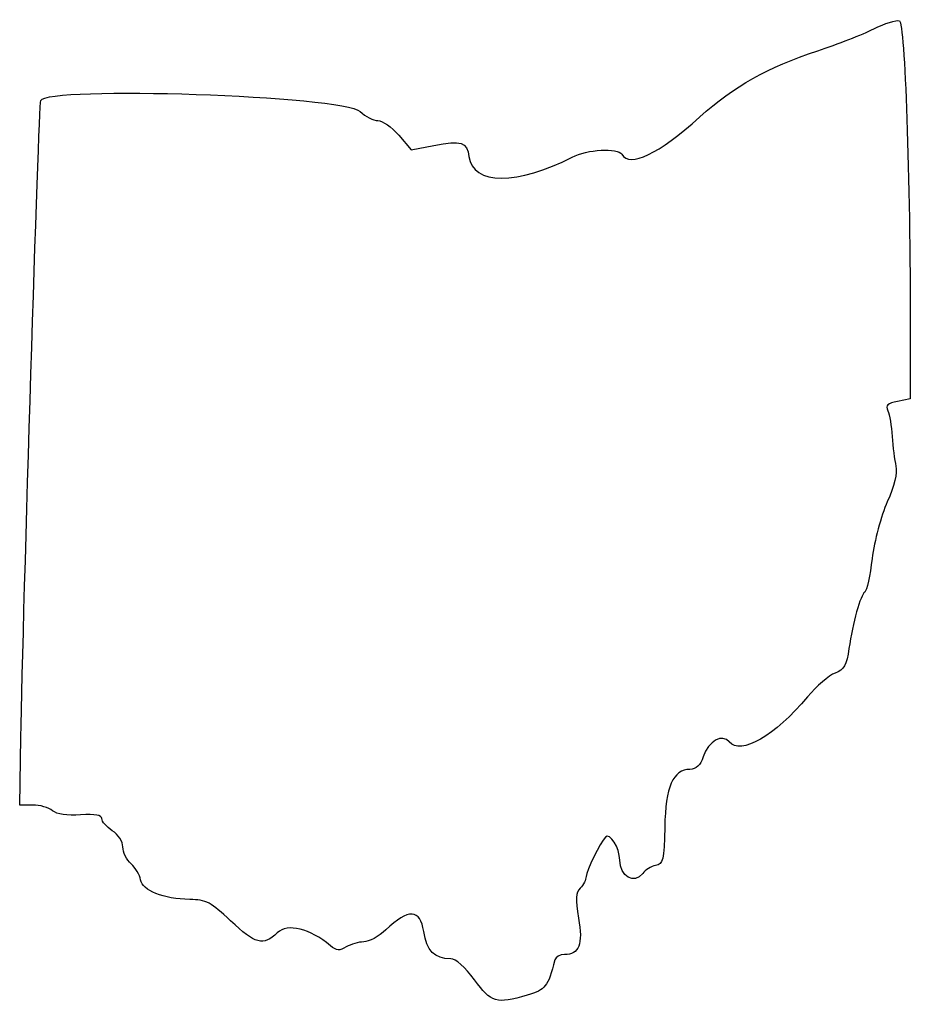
# Model space of a CAD drawing. Extents: x 29.8 to 89.5, y 25.8 to 91.8.
import ezdxf

# ---------------------------------------------------------------- set-up
doc = ezdxf.new("R2010")
doc.units = 0
doc.layers.get('0').update_dxf_attribs({"linetype": 'CONTINUOUS'})

msp = doc.modelspace()

# ---------------------------------------------------------------- linework, layer by layer
at = {"color": 7}
for points in [[(55.242322, 84.031101), (56.088988, 83.055142), (57.601445, 83.343912)], [(89.532322, 70.842955), (89.532322, 66.366259), (88.670186, 66.193832)], [(30.715153, 39.145925), (29.842322, 39.145925), (29.921522, 43.661481)], [(60.322322, 27.433703), (60.322322, 27.433703), (60.322322, 27.433703), (60.322322, 27.433703)]]:
    msp.add_lwpolyline(points, dxfattribs=at)
for points in [[(87.080194, 91.148909), (87.827025, 91.522117), (88.600054, 91.76531), (88.798039, 91.689336)], [(83.323433, 89.681142), (84.642822, 90.115205), (86.333364, 90.775701), (87.080194, 91.148909)], [(88.798039, 91.689336), (89.167152, 91.547695), (89.532322, 81.180473), (89.532322, 70.842955)], [(75.427027, 85.248071), (77.743039, 87.329511), (79.962115, 88.57531), (83.323433, 89.681142)], [(31.251615, 86.347592), (31.610201, 87.357869), (51.526031, 86.676553), (52.655611, 85.615366)], [(29.921522, 43.661481), (30.069389, 52.092367), (31.125727, 85.992918), (31.251615, 86.347592)], [(52.655611, 85.615366), (53.011756, 85.280786), (53.54896, 85.007042), (53.8494, 85.007051)], [(70.200099, 82.749259), (70.758589, 81.845606), (72.644104, 82.747001), (75.427027, 85.248071)], [(53.8494, 85.007051), (54.149842, 85.007056), (54.776655, 84.567882), (55.242322, 84.031101)], [(57.601445, 83.343912), (59.441424, 83.69522), (59.831574, 83.569752), (59.94919, 82.588914)], [(66.869973, 82.560074), (67.862442, 83.07807), (69.924484, 83.195215), (70.200099, 82.749259)], [(59.94919, 82.588914), (60.177525, 80.684744), (63.25233, 80.671931), (66.869973, 82.560074)], [(88.670186, 66.193832), (88.003603, 66.060516), (87.856142, 65.918081), (88.020076, 65.565888)], [(88.020076, 65.565888), (88.136693, 65.315353), (88.269772, 64.53887), (88.315808, 63.84037)], [(88.315808, 63.84037), (88.361845, 63.14187), (88.473743, 62.247022), (88.56448, 61.851821)], [(88.56448, 61.851821), (88.670534, 61.389888), (88.464012, 60.533163), (87.986215, 59.452932)], [(87.986215, 59.452932), (87.577436, 58.528744), (87.123129, 56.827616), (86.976641, 55.672644)], [(86.976641, 55.672644), (86.830157, 54.517672), (86.608824, 53.501672), (86.484796, 53.414866)], [(86.484796, 53.414866), (86.190559, 53.208935), (85.670782, 51.356676), (85.423093, 49.631426)], [(85.423093, 49.631426), (85.260801, 48.500997), (85.098286, 48.215611), (84.486742, 47.987138)], [(84.486742, 47.987138), (84.079755, 47.835088), (83.250741, 47.117111), (82.644491, 46.391637)], [(82.644491, 46.391637), (80.463537, 43.781778), (78.162246, 42.456914), (77.401688, 43.373329)], [(77.401688, 43.373329), (76.920567, 43.953045), (76.026574, 43.439756), (75.653522, 42.369614)], [(75.653522, 42.369614), (75.457767, 41.808074), (75.172127, 41.541984), (74.758601, 41.535947)], [(74.758601, 41.535947), (73.632672, 41.519493), (73.127616, 40.358019), (73.072484, 37.658349)], [(32.047553, 38.76536), (31.794791, 38.97467), (31.19521, 39.145925), (30.715153, 39.145925)], [(33.926566, 38.483138), (33.019975, 38.420326), (32.341078, 38.522293), (32.047553, 38.76536)], [(35.34583, 38.235208), (35.345954, 38.47591), (34.913245, 38.551498), (33.926566, 38.483138)], [(36.051211, 37.426639), (35.663155, 37.680904), (35.345734, 38.044759), (35.34583, 38.235208)], [(73.072484, 37.658349), (73.027543, 35.457936), (72.964271, 35.190979), (72.464913, 35.094992)], [(36.756766, 36.334986), (36.756766, 36.694871), (36.45467, 37.162284), (36.051211, 37.426639)], [(69.09472, 36.99892), (68.755237, 36.637201), (67.801211, 34.690661), (67.801211, 34.359722)], [(70.058988, 35.461497), (70.058988, 36.268904), (69.398264, 37.322352), (69.09472, 36.99892)], [(37.305446, 35.209083), (37.003671, 35.482184), (36.756766, 35.988841), (36.756766, 36.334986)], [(37.940446, 34.130743), (37.892967, 34.45073), (37.607217, 34.935983), (37.305446, 35.209083)], [(71.596744, 34.562857), (71.041195, 33.803097), (70.058988, 34.377087), (70.058988, 35.461497)], [(72.464913, 35.094992), (72.158341, 35.036064), (71.767663, 34.796604), (71.596744, 34.562857)], [(67.801211, 34.359722), (67.801211, 34.142698), (67.625824, 33.789746), (67.411462, 33.575384)], [(41.245053, 32.817397), (39.489154, 32.847733), (38.045689, 33.421406), (37.940446, 34.130743)], [(67.411462, 33.575384), (67.102231, 33.266153), (67.079106, 32.852525), (67.299521, 31.573178)], [(43.979826, 31.384814), (42.669968, 32.623623), (42.33604, 32.798547), (41.245053, 32.817397)], [(56.921177, 30.677424), (56.695365, 32.183246), (55.901395, 32.216749), (54.382221, 30.784559)], [(47.105689, 30.583063), (46.151783, 29.686915), (45.634933, 29.819483), (43.979826, 31.384814)], [(50.671998, 29.721611), (49.297071, 30.877311), (47.803046, 31.238197), (47.105689, 30.583063)], [(67.299521, 31.573178), (67.603675, 29.80779), (67.338504, 29.127036), (66.346685, 29.127036)], [(54.382221, 30.784559), (53.909163, 30.338588), (53.240692, 29.973703), (52.896725, 29.973703)], [(58.727509, 28.844814), (57.638036, 28.844814), (57.116675, 29.373761), (56.921177, 30.677424)], [(51.726502, 29.633453), (51.287982, 29.359593), (51.082225, 29.376795), (50.671998, 29.721611)], [(52.896725, 29.973703), (52.552758, 29.973703), (52.026157, 29.820589), (51.726502, 29.633453)], [(66.346685, 29.127036), (66.050374, 29.127036), (65.765756, 28.968286), (65.7142, 28.774259)], [(60.322322, 27.433703), (59.683918, 28.303382), (59.072001, 28.844814), (58.727509, 28.844814)], [(65.7142, 28.774259), (65.224657, 26.931901), (65.10841, 26.78444), (63.850099, 26.409541)], [(63.850099, 26.409541), (61.779051, 25.792499), (61.458836, 25.885463), (60.322322, 27.433703)]]:
    msp.add_open_spline(points, degree=3, dxfattribs=at)

doc.saveas('drawing.dxf')
